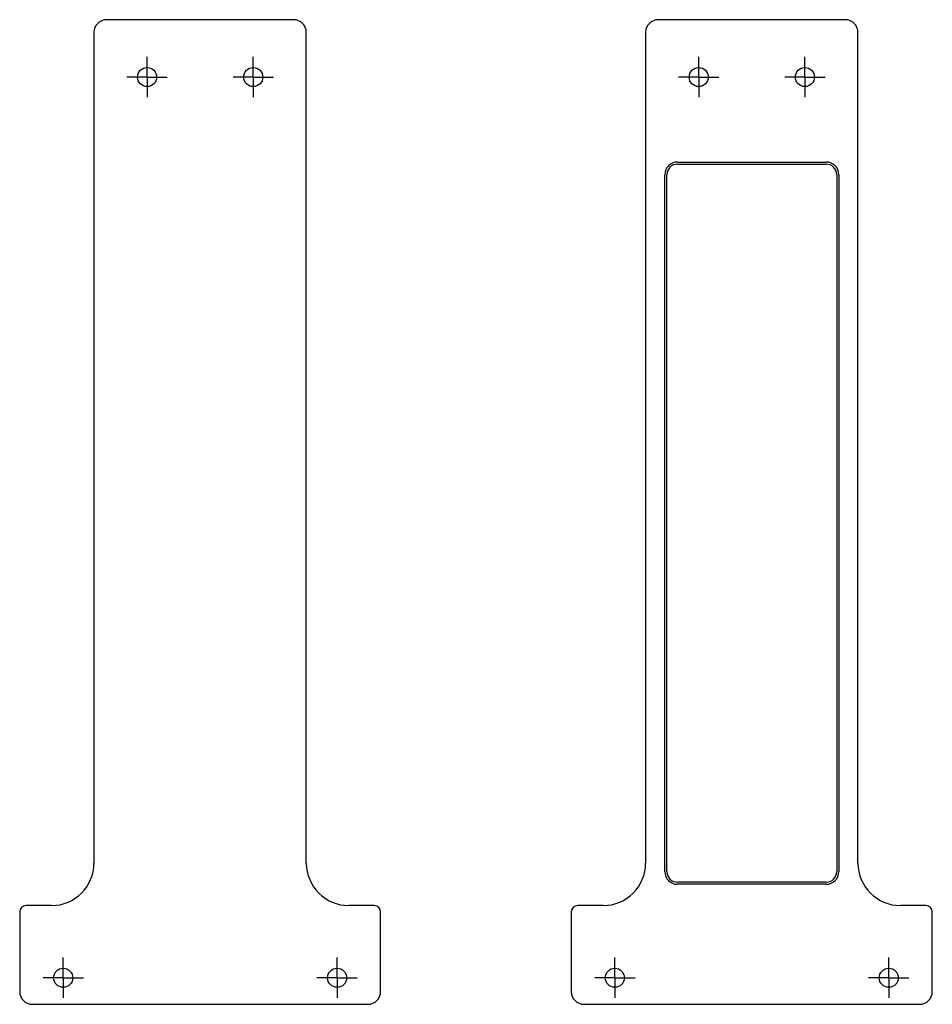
# Model space of a CAD drawing. Header units: millimetres. Extents: x 89 to 304, y 31 to 263.
import ezdxf

# ---------------------------------------------------------------- set-up
doc = ezdxf.new("R2010")
doc.units = ezdxf.units.MM
doc.layers.add('LAYER_1', color=179, linetype='Continuous')

# ---------------------------------------------------------------- blocks, each defined once
blk = doc.blocks.new('SW_CENTERMARKSYMBOL_0')
at = {"layer": 'LAYER_1', "color": 0}
for p, q in [((0, 2.5), (0, 4.75)), ((0, 0), (0, 2.5)), ((-2.5, 0), (-4.75, 0)), ((0, 0), (-2.5, 0)), ((0, 0), (0, -2.5)), ((0, 0), (2.5, 0)), ((2.5, 0), (4.75, 0)), ((0, -2.5), (0, -4.75))]:
    blk.add_line(p, q, dxfattribs=at)
blk = doc.blocks.new('SW_CENTERMARKSYMBOL_1')
at = {"layer": 'LAYER_1', "color": 0}
for p, q in [((0, 2.5), (0, 4.75)), ((0, 0), (0, 2.5)), ((-2.5, 0), (-4.75, 0)), ((0, 0), (-2.5, 0)), ((0, 0), (0, -2.5)), ((0, 0), (2.5, 0)), ((2.5, 0), (4.75, 0)), ((0, -2.5), (0, -4.75))]:
    blk.add_line(p, q, dxfattribs=at)
blk = doc.blocks.new('SW_CENTERMARKSYMBOL_2')
at = {"layer": 'LAYER_1', "color": 0}
for p, q in [((0, 2.5), (0, 4.75)), ((0, 0), (0, 2.5)), ((-2.5, 0), (-4.75, 0)), ((0, 0), (-2.5, 0)), ((0, 0), (0, -2.5)), ((0, 0), (2.5, 0)), ((2.5, 0), (4.75, 0)), ((0, -2.5), (0, -4.75))]:
    blk.add_line(p, q, dxfattribs=at)
blk = doc.blocks.new('SW_CENTERMARKSYMBOL_3')
at = {"layer": 'LAYER_1', "color": 0}
for p, q in [((0, 2.5), (0, 4.75)), ((0, 0), (0, 2.5)), ((-2.5, 0), (-4.75, 0)), ((0, 0), (-2.5, 0)), ((0, 0), (0, -2.5)), ((0, 0), (2.5, 0)), ((2.5, 0), (4.75, 0)), ((0, -2.5), (0, -4.75))]:
    blk.add_line(p, q, dxfattribs=at)
blk = doc.blocks.new('SW_CENTERMARKSYMBOL_4')
at = {"layer": 'LAYER_1', "color": 0}
for p, q in [((0, 2.5), (0, 4.75)), ((0, 0), (0, 2.5)), ((-2.5, 0), (-4.75, 0)), ((0, 0), (-2.5, 0)), ((0, 0), (0, -2.5)), ((0, 0), (2.5, 0)), ((2.5, 0), (4.75, 0)), ((0, -2.5), (0, -4.75))]:
    blk.add_line(p, q, dxfattribs=at)
blk = doc.blocks.new('SW_CENTERMARKSYMBOL_5')
at = {"layer": 'LAYER_1', "color": 0}
for p, q in [((0, 2.5), (0, 4.75)), ((0, 0), (0, 2.5)), ((-2.5, 0), (-4.75, 0)), ((0, 0), (-2.5, 0)), ((0, 0), (0, -2.5)), ((0, 0), (2.5, 0)), ((2.5, 0), (4.75, 0)), ((0, -2.5), (0, -4.75))]:
    blk.add_line(p, q, dxfattribs=at)
blk = doc.blocks.new('SW_CENTERMARKSYMBOL_6')
at = {"layer": 'LAYER_1', "color": 0}
for p, q in [((0, 2.5), (0, 4.75)), ((0, 0), (0, 2.5)), ((-2.5, 0), (-4.75, 0)), ((0, 0), (-2.5, 0)), ((0, 0), (0, -2.5)), ((0, 0), (2.5, 0)), ((2.5, 0), (4.75, 0)), ((0, -2.5), (0, -4.75))]:
    blk.add_line(p, q, dxfattribs=at)
blk = doc.blocks.new('SW_CENTERMARKSYMBOL_7')
at = {"layer": 'LAYER_1', "color": 0}
for p, q in [((0, 2.5), (0, 4.75)), ((0, 0), (0, 2.5)), ((-2.5, 0), (-4.75, 0)), ((0, 0), (-2.5, 0)), ((0, 0), (0, -2.5)), ((0, 0), (2.5, 0)), ((2.5, 0), (4.75, 0)), ((0, -2.5), (0, -4.75))]:
    blk.add_line(p, q, dxfattribs=at)

msp = doc.modelspace()

# ---------------------------------------------------------------- linework, layer by layer
at = {"color": 7, "linetype": 'Continuous', "lineweight": 25}
for p, q in [((153.74, 262.88), (109.74, 262.88)), ((153.74, 262.88), (109.74, 262.88)), ((283.64, 262.88), (239.64, 262.88)), ((283.64, 262.88), (239.64, 262.88)), ((106.74, 259.88), (106.74, 64.38)), ((106.74, 259.88), (106.74, 64.38)), ((156.74, 64.38), (156.74, 259.88)), ((156.74, 64.38), (156.74, 259.88)), ((236.64, 259.88), (236.64, 64.38)), ((236.64, 259.88), (236.64, 64.38)), ((286.64, 64.38), (286.64, 259.88)), ((286.64, 64.38), (286.64, 259.88)), ((244.14, 229.38), (279.14, 229.38)), ((244.14, 229.38), (279.14, 229.38)), ((244.14, 228.88), (279.14, 228.88)), ((244.14, 228.88), (279.14, 228.88)), ((241.14, 62.38), (241.14, 226.38)), ((241.14, 62.38), (241.14, 226.38)), ((241.64, 62.38), (241.64, 226.38)), ((241.64, 62.38), (241.64, 226.38)), ((281.64, 226.38), (281.64, 62.38)), ((281.64, 226.38), (281.64, 62.38)), ((282.14, 226.38), (282.14, 62.38)), ((282.14, 226.38), (282.14, 62.38)), ((279.14, 59.88), (244.14, 59.88)), ((279.14, 59.88), (244.14, 59.88)), ((279.14, 59.38), (244.14, 59.38)), ((279.14, 59.38), (244.14, 59.38)), ((96.74, 54.38), (90.74, 54.38)), ((96.74, 54.38), (90.74, 54.38)), ((172.74, 54.38), (166.74, 54.38)), ((172.74, 54.38), (166.74, 54.38)), ((226.64, 54.38), (220.64, 54.38)), ((226.64, 54.38), (220.64, 54.38)), ((302.64, 54.38), (296.64, 54.38)), ((302.64, 54.38), (296.64, 54.38)), ((89.24, 52.88), (89.24, 34.13)), ((89.24, 52.88), (89.24, 34.13)), ((174.24, 34.13), (174.24, 52.88)), ((174.24, 34.13), (174.24, 52.88)), ((219.14, 52.88), (219.14, 34.13)), ((219.14, 52.88), (219.14, 34.13)), ((304.14, 34.13), (304.14, 52.88)), ((304.14, 34.13), (304.14, 52.88)), ((92.24, 31.13), (171.24, 31.13)), ((92.24, 31.13), (171.24, 31.13)), ((222.14, 31.13), (301.14, 31.13)), ((222.14, 31.13), (301.14, 31.13))]:
    msp.add_line(p, q, dxfattribs=at)
for centre in [(119.24, 249.38), (119.24, 249.38), (144.24, 249.38), (144.24, 249.38), (249.14, 249.38), (249.14, 249.38), (274.14, 249.38), (274.14, 249.38), (99.49, 37.38), (99.49, 37.38), (163.99, 37.38), (163.99, 37.38), (229.39, 37.38), (229.39, 37.38), (293.89, 37.38), (293.89, 37.38)]:
    msp.add_circle(centre, 2.25, dxfattribs=at)
for centre, radius, start, end in [((109.74, 259.88), 3, 90, 180), ((109.74, 259.88), 3, 90, 180), ((153.74, 259.88), 3, 0, 90), ((153.74, 259.88), 3, 0, 90), ((239.64, 259.88), 3, 90, 180), ((239.64, 259.88), 3, 90, 180), ((283.64, 259.88), 3, 0, 90), ((283.64, 259.88), 3, 0, 90), ((244.14, 226.38), 3, 90, 180), ((244.14, 226.38), 3, 90, 180), ((244.14, 226.38), 2.5, 90, 180), ((244.14, 226.38), 2.5, 90, 180), ((279.14, 226.38), 3, 0, 90), ((279.14, 226.38), 3, 0, 90), ((279.14, 226.38), 2.5, 0, 90), ((279.14, 226.38), 2.5, 0, 90), ((96.74, 64.38), 10, 270, 0), ((96.74, 64.38), 10, 270, 0), ((166.74, 64.38), 10, 180, 270), ((166.74, 64.38), 10, 180, 270), ((226.64, 64.38), 10, 270, 0), ((226.64, 64.38), 10, 270, 0), ((296.64, 64.38), 10, 180, 270), ((296.64, 64.38), 10, 180, 270), ((244.14, 62.38), 3, 180, 270), ((244.14, 62.38), 3, 180, 270), ((244.14, 62.38), 2.5, 180, 270), ((244.14, 62.38), 2.5, 180, 270), ((279.14, 62.38), 3, 270, 0), ((279.14, 62.38), 2.5, 270, 0), ((279.14, 62.38), 2.5, 270, 0), ((279.14, 62.38), 3, 270, 0), ((90.74, 52.88), 1.5, 90, 180), ((90.74, 52.88), 1.5, 90, 180), ((172.74, 52.88), 1.5, 0, 90), ((172.74, 52.88), 1.5, 0, 90), ((220.64, 52.88), 1.5, 90, 180), ((220.64, 52.88), 1.5, 90, 180), ((302.64, 52.88), 1.5, 0, 90), ((302.64, 52.88), 1.5, 0, 90), ((92.24, 34.13), 3, 180, 270), ((92.24, 34.13), 3, 180, 270), ((171.24, 34.13), 3, 270, 0), ((171.24, 34.13), 3, 270, 0), ((222.14, 34.13), 3, 180, 270), ((222.14, 34.13), 3, 180, 270), ((301.14, 34.13), 3, 270, 0), ((301.14, 34.13), 3, 270, 0)]:
    msp.add_arc(centre, radius, start, end, dxfattribs=at)

# ---------------------------------------------------------------- block references
at = {"layer": 'LAYER_1'}
for name, p in [('SW_CENTERMARKSYMBOL_0', (119.24, 249.38)), ('SW_CENTERMARKSYMBOL_1', (144.24, 249.38)), ('SW_CENTERMARKSYMBOL_4', (249.14, 249.38)), ('SW_CENTERMARKSYMBOL_5', (274.14, 249.38)), ('SW_CENTERMARKSYMBOL_3', (99.49, 37.38)), ('SW_CENTERMARKSYMBOL_2', (163.99, 37.38)), ('SW_CENTERMARKSYMBOL_7', (229.39, 37.38)), ('SW_CENTERMARKSYMBOL_6', (293.89, 37.38))]:
    msp.add_blockref(name, p, dxfattribs=at)

doc.saveas('drawing.dxf')
